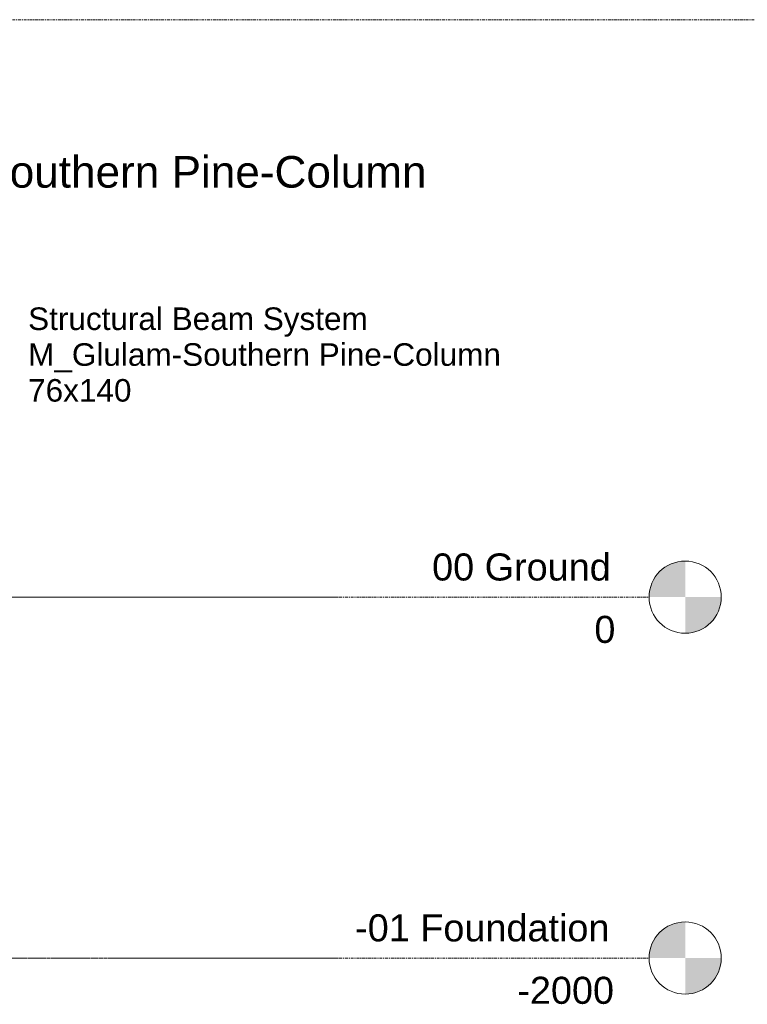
# Model space of a CAD drawing. Header units: millimetres. Extents: x -18075 to 21287, y -2450 to 10088.
# Tile 45 of 47: x 11915 to 15948, y -2256 to 3200. Entities that reach past the tile are written whole.
import ezdxf

# ---------------------------------------------------------------- set-up
doc = ezdxf.new("R2010")
doc.units = ezdxf.units.MM
doc.linetypes.add('Centre', pattern=[31.749999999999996, 6.349999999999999, -4.7625, 15.875, -4.7625])
doc.linetypes.add('IMPORT-Grid Line', pattern=[22.224999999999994, 12.7, -3.174999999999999, 3.174999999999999, -3.174999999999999])
for name, color, linetype, lineweight in [('-01- FOUNDATION PLAN_dwg', 8, 'Continuous', 18), ('A-DIMENSIONS', 91, 'Continuous', 18), ('A-FLOR-LEVL', 51, 'Continuous', 9), ('G-ANNO-TEXT', 231, 'Continuous', 9), ('GROUND FLOOR PLAN_dwg', 8, 'Continuous', 18), ('S-GRID', 1, 'Continuous', 18)]:
    doc.layers.add(name, color=color, linetype=linetype, lineweight=lineweight)
doc.styles.add('Arial', font='arial.ttf', dxfattribs={"height": 149.9999999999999})
doc.styles.add('Arial_2', font='arial.ttf', dxfattribs={"height": 175})
doc.styles.add('Arial_3', font='arial.ttf', dxfattribs={"height": 125})

# ---------------------------------------------------------------- blocks, each defined once
blk = doc.blocks.new('-01- FOUNDATION PLAN_dwg_Grid - M_Grid Head - Circle-45800-00- Ground-346129-East')
at = {"layer": 'S-GRID'}
blk.add_line((14301.7277428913, -2000), (14301.72774289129, -2000), dxfattribs=at)
blk = doc.blocks.new('-01- FOUNDATION PLAN_dwg-346127-East')
at = {"layer": 'A-DIMENSIONS'}
for p in [(12633.16538986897, -2000), (12633.16538986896, -2000)]:
    blk.add_line(p, (12434.77163125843, -2000), dxfattribs=at)
at = {"layer": 'S-GRID', "linetype": 'IMPORT-Grid Line'}
for p, q in [((6737.289835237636, -2000), (13651.7277428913, -2000)), ((6737.289835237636, -2000), (12430.78596611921, -2000)), ((6737.289835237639, -2000), (13651.72774289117, -2000)), ((6737.289835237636, -2000), (13673.86140932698, -2000))]:
    blk.add_line(p, q, dxfattribs=at)
at = {"layer": 'S-GRID'}
blk.add_line((12430.7859661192, -2000), (13656.24031397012, -2000), dxfattribs=at)
for p in [(0, 0), (0, 0), (4.512571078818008, 0), (22.13366643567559, 0)]:
    blk.add_blockref('-01- FOUNDATION PLAN_dwg_Grid - M_Grid Head - Circle-45800-00- Ground-346129-East', p)
blk = doc.blocks.new('00- GROUND FLOOR PLAN_dwg_Grid - M_Grid Head - Circle-45800-00- Ground-519865-East')
at = {"layer": 'S-GRID'}
blk.add_line((14301.7277428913, 0), (14301.72774289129, 0), dxfattribs=at)
blk = doc.blocks.new('GROUND FLOOR PLAN_dwg-353605-East')
at = {"layer": 'A-DIMENSIONS'}
blk.add_line((12633.16538986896, 0), (12434.77163125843, 0), dxfattribs=at)
blk.add_line((12633.16538986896, 0), (12434.77163125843, 0), dxfattribs=at)
at = {"layer": 'S-GRID', "linetype": 'IMPORT-Grid Line'}
for p, q in [((6522.289835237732, 0), (13651.72774289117, 0)), ((9737.289835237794, 0), (13651.7277428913, 0)), ((9737.289835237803, 0), (12430.78596611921, 0)), ((9737.2898352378, 0), (13673.86140932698, 0))]:
    blk.add_line(p, q, dxfattribs=at)
at = {"layer": 'S-GRID'}
blk.add_line((12430.7859661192, 0), (13656.24031397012, 0), dxfattribs=at)
for p in [(0, 0), (0, 0), (4.512571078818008, 0), (22.13366643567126, 0)]:
    blk.add_blockref('00- GROUND FLOOR PLAN_dwg_Grid - M_Grid Head - Circle-45800-00- Ground-519865-East', p)
blk = doc.blocks.new('Level - M_Level Head - Circle-24867-East')
at = {"layer": 'A-FLOR-LEVL'}
h = blk.add_hatch(color=256, dxfattribs=at)
edge = h.paths.add_edge_path(flags=0)
edge.add_line((15603.31659170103, 6.441016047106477e-13), (15403.31659170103, 6.441016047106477e-13))
edge.add_arc((15603.31659170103, -6.970241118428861e-14), 199.9999999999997, 90.00000000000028, 180.0000000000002, ccw=False)
edge.add_line((15603.31659170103, 199.9999999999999), (15603.31659170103, 6.536993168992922e-13))
h = blk.add_hatch(color=256, dxfattribs=at)
edge = h.paths.add_edge_path(flags=0)
edge.add_line((15603.31659170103, -199.9999999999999), (15603.31659170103, -1.307398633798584e-12))
edge.add_line((15603.31659170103, -1.29542210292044e-12), (15803.31659170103, -1.29542210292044e-12))
edge.add_arc((15603.31659170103, -7.93115573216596e-14), 199.9999999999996, 269.99999999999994, 359.9999999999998, ccw=False)
blk.add_circle((15603.31659170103, 0), 200, dxfattribs=at)

msp = doc.modelspace()

# ---------------------------------------------------------------- linework, layer by layer
at = {"layer": 'A-FLOR-LEVL', "linetype": 'Centre'}
for p, q in [((6592.762079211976, 3200), (20887.37035258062, 3200)), ((-18074.7327223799, 0), (15403.31659170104, 0)), ((-18074.73272237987, -2000), (15403.31659170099, -2000))]:
    msp.add_line(p, q, dxfattribs=at)

# ---------------------------------------------------------------- block references
at = {"layer": '-01- FOUNDATION PLAN_dwg', "color": 1}
msp.add_blockref('-01- FOUNDATION PLAN_dwg-346127-East', (0, 0), dxfattribs=at)
at = {"layer": 'A-FLOR-LEVL'}
for p in [(0, 0), (0, -1999.999999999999)]:
    msp.add_blockref('Level - M_Level Head - Circle-24867-East', p, dxfattribs=at)
at = {"layer": 'GROUND FLOOR PLAN_dwg', "color": 71, "lineweight": 25}
msp.add_blockref('GROUND FLOOR PLAN_dwg-353605-East', (0, 0), dxfattribs=at)

# ---------------------------------------------------------------- texts
at = {"layer": 'A-FLOR-LEVL', "char_height": 149.9999999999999, "attachment_point": 1, "style": 'Arial'}
for s, insert, width in [('00 Ground', (14200.69354544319, 242.1931144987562), 1222.573437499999), ('0', (15100.08001588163, -103.7226436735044), 144.3037499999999), ('-01 Foundation', (13774.19354544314, -1757.806885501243), 1739.661874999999), ('-2000', (14673.08001588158, -2103.722643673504), 661.3921874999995)]:
    msp.add_mtext(s, dxfattribs=dict(at, insert=insert, width=width))
at = {"layer": 'G-ANNO-TEXT', "color": 7, "attachment_point": 1}
for s, insert, char_height, width, style in [('M_Glulam-Southern Pine-Column', (10501.60022195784, 2444.326100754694), 175, 4529.534375, 'Arial_2'), ('Structural Beam System', (11961.80686182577, 1605.346523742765), 125, 2276.7925, 'Arial_3'), ('M_Glulam-Southern Pine-Column', (11961.80686182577, 1406.909023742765), 125, 3126.58125, 'Arial_3'), ('76x140', (11961.80686182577, 1208.471523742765), 125, 685.4428125, 'Arial_3')]:
    msp.add_mtext(s, dxfattribs=dict(at, insert=insert, char_height=char_height, width=width, style=style))

doc.saveas('drawing.dxf')
